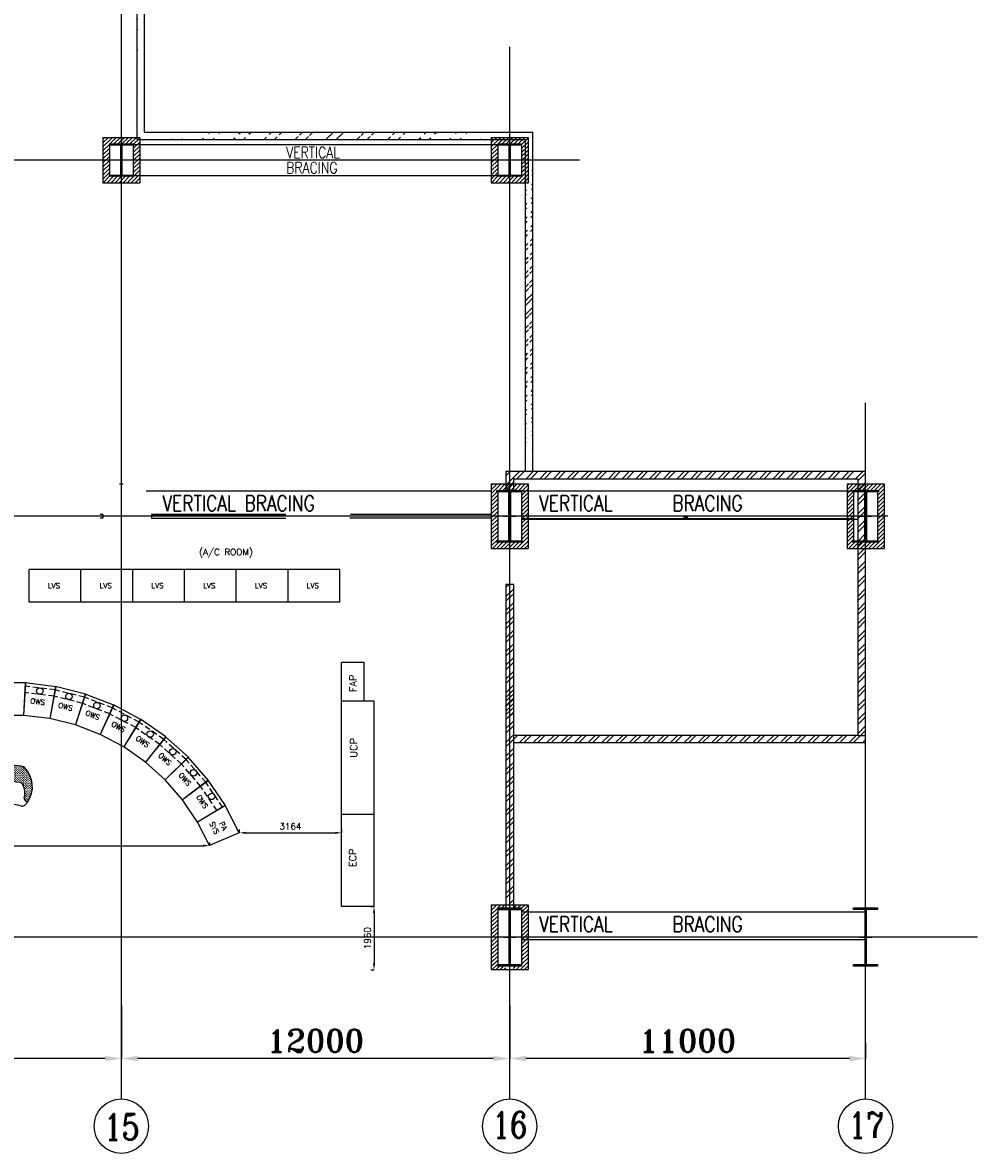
# Model space of a CAD drawing. Extents: x 361682 to 759535, y 756798 to 1113679.
# Tile 26 of 80: x 575938 to 605443, y 763024 to 797953. Entities that reach past the tile are written whole.
import ezdxf

# ---------------------------------------------------------------- set-up
doc = ezdxf.new("R2010")
doc.units = 0
doc.header["$LTSCALE"] = 700
doc.header["$MEASUREMENT"] = 0
doc.header["$PDMODE"] = 2
doc.header["$PDSIZE"] = -1
doc.linetypes.add('CENTER', pattern=[2, 1.25, -0.25, 0.25, -0.25])
doc.linetypes.add('HIDDEN', pattern=[0.375, 0.25, -0.125])
doc.layers.get('0').update_dxf_attribs({"linetype": 'CONTINUOUS'})
doc.layers.get('DEFPOINTS').update_dxf_attribs({"linetype": 'CONTINUOUS'})
for name, color, linetype in [('BRACING', 7, 'CONTINUOUS'), ('CEN', 2, 'CENTER'), ('COL', 1, 'CONTINUOUS'), ('DIM', 4, 'CONTINUOUS'), ('GRID', 9, 'CONTINUOUS'), ('LAYOUT', 4, 'CONTINUOUS'), ('OWS', 7, 'CONTINUOUS'), ('PNL', 6, 'CONTINUOUS'), ('ROOM', 7, 'CONTINUOUS'), ('TEXT', 4, 'CONTINUOUS'), ('WALL', 7, 'CONTINUOUS')]:
    doc.layers.add(name, color=color, linetype=linetype)
doc.styles.add('ROMANC', font='romanc')
doc.styles.add('ROMANS', font='romans.shx')
doc.styles.add('ROMANT', font='ROMANT')
doc.dimstyles.new('K2', dxfattribs={"dimtxt": 700, "dimasz": 500, "dimexe": 500, "dimexo": 200, "dimgap": 200, "dimtad": 1, "dimdec": 0, "dimzin": 0, "dimdsep": 46, "dimtxsty": 'ROMANT', "dimcen": 0.09, "dimclrd": 256, "dimclre": 9, "dimclrt": 256, "dimadec": 0, "dimazin": 0, "dimtfac": 1, "dimtdec": 0, "dimtofl": 0, "dimtmove": 1, "dimatfit": 3, "dimfxl": 0.18, "dimtolj": 1, "dimtzin": 0, "dimarcsym": 0})
doc.dimstyles.new('STANDARD$0', dxfattribs={"dimtxt": 200, "dimasz": 200, "dimexe": 0, "dimexo": 100, "dimgap": 100, "dimtad": 1, "dimdec": 0, "dimzin": 0, "dimdsep": 46, "dimtxsty": 'ROMANS', "dimcen": 0.09, "dimclrd": 256, "dimclre": 256, "dimclrt": 256, "dimadec": 0, "dimazin": 0, "dimtfac": 1, "dimtdec": 0, "dimtmove": 0, "dimatfit": 3, "dimfxl": 1, "dimtolj": 1, "dimtzin": 0, "dimlwd": -1, "dimlwe": -1, "dimarcsym": 0})
pattern_1 = [(45, (995316.98, -32808.58), (-212.13203, 212.13203), []), (45, (995458.4, -32808.58), (-212.13203, 212.13203), [])]
pattern_2 = [(45, (809646.98, -23006.58), (-212.13203, 212.13203), []), (45, (809788.4, -23006.58), (-212.13203, 212.13203), [])]
pattern_3 = [(45, (397813.8, 645979.6), (-477.297, 477.297), []), (45, (398132, 645979.6), (-477.297, 477.297), [])]

# ---------------------------------------------------------------- blocks, each defined once
blk = doc.blocks.new('*D308')
at = {"layer": 'DEFPOINTS', "color": 0, "transparency": 16777216}
for p in [(578990, 767579), (590990, 766436), (578990, 765954)]:
    blk.add_point(p, dxfattribs=at)
at = {"layer": 'DIM', "color": 9, "lineweight": -2, "transparency": 16777216}
for p, q in [((578990, 767579), (578990, 765954)), ((590990, 766436), (590990, 765954))]:
    blk.add_line(p, q, dxfattribs=at)
at = {"layer": 'DIM', "lineweight": -2, "transparency": 16777216}
blk.add_line((590490, 765954), (579490, 765954), dxfattribs=at)
at = {"layer": 'DIM', "transparency": 16777216}
for points in [[(579490, 766037), (579490, 765871), (578990, 765954)], [(590490, 766037), (590490, 765871), (590990, 765954)]]:
    blk.add_solid(points, dxfattribs=at)
at = {"layer": 'DIM', "transparency": 16777216, "insert": (584990, 766504), "char_height": 700, "attachment_point": 5, "style": 'ROMANT'}
blk.add_mtext('\\A1;12000', dxfattribs=at)
blk = doc.blocks.new('*D310')
at = {"layer": 'DEFPOINTS', "color": 0, "transparency": 16777216}
for p in [(568490, 767579), (578990, 766436), (568490, 765954)]:
    blk.add_point(p, dxfattribs=at)
at = {"layer": 'DIM', "color": 9, "lineweight": -2, "transparency": 16777216}
for p, q in [((568490, 767579), (568490, 765954)), ((578990, 766436), (578990, 765954))]:
    blk.add_line(p, q, dxfattribs=at)
at = {"layer": 'DIM', "lineweight": -2, "transparency": 16777216}
blk.add_line((578490, 765954), (568990, 765954), dxfattribs=at)
at = {"layer": 'DIM', "transparency": 16777216}
for points in [[(568990, 766037), (568990, 765871), (568490, 765954)], [(578490, 766037), (578490, 765871), (578990, 765954)]]:
    blk.add_solid(points, dxfattribs=at)
at = {"layer": 'DIM', "transparency": 16777216, "insert": (573740, 766504), "char_height": 700, "attachment_point": 5, "style": 'ROMANT'}
blk.add_mtext('\\A1;10500', dxfattribs=at)
blk = doc.blocks.new('*D312')
at = {"layer": 'DEFPOINTS', "color": 0, "transparency": 16777216}
for p in [(590990, 767579), (601990, 766436), (590990, 765954)]:
    blk.add_point(p, dxfattribs=at)
at = {"layer": 'DIM', "color": 9, "lineweight": -2, "transparency": 16777216}
for p, q in [((590990, 767579), (590990, 765954)), ((601990, 766436), (601990, 765954))]:
    blk.add_line(p, q, dxfattribs=at)
at = {"layer": 'DIM', "lineweight": -2, "transparency": 16777216}
blk.add_line((601490, 765954), (591490, 765954), dxfattribs=at)
at = {"layer": 'DIM', "transparency": 16777216}
for points in [[(591490, 766037), (591490, 765871), (590990, 765954)], [(601490, 766037), (601490, 765871), (601990, 765954)]]:
    blk.add_solid(points, dxfattribs=at)
at = {"layer": 'DIM', "transparency": 16777216, "insert": (596490, 766504), "char_height": 700, "attachment_point": 5, "style": 'ROMANT'}
blk.add_mtext('\\A1;11000', dxfattribs=at)
blk = doc.blocks.new('C-ROW COLUMN')
at = {"layer": 'COL'}
h = blk.add_hatch(dxfattribs=at)
h.set_pattern_fill('ANSI31', color=256, scale=200, style=0)
h.set_pattern_definition([(45, (-1315.907, -6.545), (-17.6776695, 17.6776695), [])])
h.paths.add_polyline_path([(77855, 120865), (77055, 120865), (77055, 120820), (77855, 120820)])
h.paths.add_polyline_path([(77478, 120820), (77433, 120820), (77433, 119310), (77478, 119310)])
h.paths.add_polyline_path([(77855, 119310), (77055, 119310), (77055, 119265), (77855, 119265)])
at = {"layer": 'CEN'}
for p, q in [((77455, 119265), (77455, 120865)), ((77264, 120065), (77647, 120065))]:
    blk.add_line(p, q, dxfattribs=at)
at = {"layer": 'COL'}
for points in [[(77055, 120865), (77855, 120865), (77855, 120820), (77055, 120820)], [(77433, 120820), (77478, 120820), (77478, 119310), (77433, 119310)], [(77055, 119310), (77855, 119310), (77855, 119265), (77055, 119265)]]:
    blk.add_lwpolyline(points, close=True, dxfattribs=at)
blk = doc.blocks.new('D-ROW COLUMN')
at = {"layer": 'COL'}
h = blk.add_hatch(dxfattribs=at)
h.set_pattern_fill('ANSI31', color=256, scale=200, angle=180, style=0)
h.set_pattern_definition([(225, (-560004.63, -115195.517), (17.6776695, -17.6776695), [])])
h.paths.add_polyline_path([(370, 500), (0, 500), (0, 460), (14, 460), (370, 460)])
h.paths.add_polyline_path([(0, 500), (-370, 500), (-370, 460), (0, 460)])
h.paths.add_polyline_path([(14, 460), (0, 460), (0, 0), (14, 0)])
h.paths.add_polyline_path([(0, 460), (-14, 460), (-14, 0), (0, 0)])
h.paths.add_polyline_path([(14, 0), (0, 0), (0, -460), (14, -460)])
h.paths.add_polyline_path([(0, 0), (-14, 0), (-14, -460), (0, -460)])
h.paths.add_polyline_path([(370, -460), (0, -460), (0, -500), (370, -500)])
h.paths.add_polyline_path([(0, -460), (-14, -460), (-370, -460), (-370, -500), (0, -500)])
at = {"layer": 'CEN'}
for p, q in [((0, 500), (0, -500)), ((192, 0), (-192, 0))]:
    blk.add_line(p, q, dxfattribs=at)
at = {"layer": 'COL'}
for points in [[(-370, 500), (370, 500), (370, 460), (-370, 460)], [(-14, 460), (14, 460), (14, -460), (-14, -460)], [(-370, -460), (370, -460), (370, -500), (-370, -500)]]:
    blk.add_lwpolyline(points, close=True, dxfattribs=at)
blk = doc.blocks.new('yh6y35')
for centre, radius, start, end in [((-21494, 20162), 120, 100.2641, 154.7075), ((-20644, 15474), 4885, 79.7011, 100.2641), ((-19793, 20162), 120, 25.2273, 79.7011), ((-21039, 19948), 623, 154.7075, 193.6798), ((-20247, 19948), 623, 346.3202, 25.2273), ((-21789, 19828), 154, 288.3623, 337.7393), ((-20968, 20191), 926, 213.4053, 219.8999), ((-21586, 19674), 120, 219.8999, 282.6319), ((-21693, 19789), 50, 337.7393, 13.6798), ((-20644, 15474), 4185, 77.3324, 102.6319), ((-19700, 19674), 120, 257.3324, 316.9938), ((-19594, 19789), 50, 166.3202, 202.2607), ((-19497, 19828), 154, 202.2607, 253.4318), ((-20215, 20153), 823, 316.9938, 324.9041)]:
    blk.add_arc(centre, radius, start, end)
blk = doc.blocks.new('ht6h54')
for centre, radius, start, end in [((-24585, 12781), 5385, 79.9374, 100.8333), ((-24908, 17499), 926, 145.7786, 213.4053), ((-25575, 17952), 120, 100.8333, 145.7786), ((-23665, 17965), 120, 45.8169, 79.9374), ((-24155, 17460), 823, 324.9041, 45.8169), ((-24980, 17255), 623, 154.7075, 193.6798), ((-25434, 17469), 120, 100.2641, 154.7075), ((-24585, 12781), 4885, 79.7011, 100.2641), ((-23733, 17469), 120, 25.2273, 79.7011), ((-24188, 17255), 623, 346.3202, 25.2273), ((-25730, 17135), 154, 288.3623, 337.7393), ((-25633, 17096), 50, 337.7393, 13.6798), ((-23534, 17096), 50, 166.3202, 202.2607), ((-23438, 17135), 154, 202.2607, 253.4318)]:
    blk.add_arc(centre, radius, start, end)
blk = doc.blocks.new('*D681')
at = {"layer": 'DEFPOINTS', "color": 0, "transparency": 16777216}
for p in [(586797, 770650), (586797, 768690), (586797, 768690)]:
    blk.add_point(p, dxfattribs=at)
at = {"layer": 'OWS', "transparency": 16777216}
for p, q in [((586697, 770650), (586797, 770650)), ((586797, 770450), (586797, 768890)), ((586697, 768690), (586797, 768690))]:
    blk.add_line(p, q, dxfattribs=at)
for points in [[(586764, 770450), (586831, 770450), (586797, 770650)], [(586764, 768890), (586831, 768890), (586797, 768690)]]:
    blk.add_solid(points, dxfattribs=at)
at = {"layer": 'OWS', "transparency": 16777216, "insert": (586597, 769670), "char_height": 200, "attachment_point": 5, "rotation": 90, "style": 'ROMANS'}
blk.add_mtext('\\A1;1960', dxfattribs=at)
blk = doc.blocks.new('*D697')
at = {"layer": 'DEFPOINTS', "color": 0, "transparency": 16777216}
for p in [(565766, 772529), (581713, 772529), (581713, 772529)]:
    blk.add_point(p, dxfattribs=at)
at = {"layer": 'OWS', "transparency": 16777216}
for p, q in [((581713, 772629), (581713, 772529)), ((565766, 772429), (565766, 772529)), ((565966, 772529), (581513, 772529))]:
    blk.add_line(p, q, dxfattribs=at)
for points in [[(565966, 772563), (565966, 772496), (565766, 772529)], [(581513, 772563), (581513, 772496), (581713, 772529)]]:
    blk.add_solid(points, dxfattribs=at)
at = {"layer": 'OWS', "transparency": 16777216, "insert": (573740, 772729), "char_height": 200, "attachment_point": 5, "style": 'ROMANS'}
blk.add_mtext('\\A1;15947', dxfattribs=at)
blk = doc.blocks.new('*D698')
at = {"layer": 'DEFPOINTS', "color": 0, "transparency": 16777216}
for p in [(582634, 772926), (585797, 772926), (585797, 772926)]:
    blk.add_point(p, dxfattribs=at)
at = {"layer": 'OWS', "transparency": 16777216}
for p, q in [((582634, 773026), (582634, 772926)), ((585797, 773026), (585797, 772926)), ((582834, 772926), (585597, 772926))]:
    blk.add_line(p, q, dxfattribs=at)
for points in [[(582834, 772959), (582834, 772892), (582634, 772926)], [(585597, 772959), (585597, 772892), (585797, 772926)]]:
    blk.add_solid(points, dxfattribs=at)
at = {"layer": 'OWS', "transparency": 16777216, "insert": (584215, 773126), "char_height": 200, "attachment_point": 5, "style": 'ROMANS'}
blk.add_mtext('\\A1;3164', dxfattribs=at)

msp = doc.modelspace()

# ---------------------------------------------------------------- hatches: boundary and pattern name
h = msp.add_hatch()
h.set_pattern_fill('ANSI32', color=256, scale=1800, style=0)
h.set_pattern_definition(pattern_3)
edge = h.paths.add_edge_path()
edge.add_line((579474.5, 794339.9), (579474.5, 826339.9))
edge.add_line((579704.5, 794569.9), (579704.5, 826569.9))
h = msp.add_hatch()
h.set_pattern_fill('ANSI31', color=6, scale=700, style=0)
h.set_pattern_definition([(45, (1017596.98, -32608.9), (-61.871843, 61.871843), [])])
h.paths.add_polyline_path([(579559.5, 793589.9), (579359.5, 793589.9), (579359.5, 793204.9), (579047, 793204.9), (579047, 793004.9), (579559.5, 793004.9)])
h.paths.add_polyline_path([(578932, 793204.9), (578619.5, 793204.9), (578619.5, 793244.9), (578619.5, 793589.9), (578419.5, 793589.9), (578419.5, 793004.9), (578932, 793004.9)])
h.paths.add_polyline_path([(578619.5, 793704.9), (578419.5, 793704.9), (578419.5, 793589.9), (578619.5, 793589.9)])
h.paths.add_polyline_path([(578619.5, 793819.9), (578419.5, 793819.9), (578419.5, 793704.9), (578619.5, 793704.9)])
h.paths.add_polyline_path([(579559.5, 793819.9), (579359.5, 793819.9), (579359.5, 793704.9), (579559.5, 793704.9)])
h.paths.add_polyline_path([(579559.5, 793704.9), (579359.5, 793704.9), (579359.5, 793589.9), (579559.5, 793589.9)])
h.paths.add_polyline_path([(579559.5, 794212.4), (579559.5, 794404.9), (579047, 794404.9), (579047, 794204.9), (579359.5, 794204.9), (579359.5, 793819.9), (579559.5, 793819.9)])
h.paths.add_polyline_path([(578619.5, 794204.9), (578932, 794204.9), (578932, 794404.9), (578419.5, 794404.9), (578419.5, 793819.9), (578619.5, 793819.9)])
h.paths.add_polyline_path([(578989.5, 794404.9), (578932, 794404.9), (578932, 794204.9), (578989.5, 794204.9)])
h.paths.add_polyline_path([(579047, 794404.9), (578989.5, 794404.9), (578989.5, 794204.9), (579047, 794204.9)])
h.paths.add_polyline_path([(579047, 793204.9), (578989.5, 793204.9), (578989.5, 793004.9), (579047, 793004.9)])
h.paths.add_polyline_path([(578989.5, 793204.9), (578932, 793204.9), (578932, 793004.9), (578989.5, 793004.9)])
h = msp.add_hatch()
h.set_pattern_fill('ANSI32', color=256, scale=1800, style=0)
h.set_pattern_definition(pattern_3)
edge = h.paths.add_edge_path()
edge.add_line((579704.5, 794569.9), (591704.5, 794569.9))
edge.add_line((579474.5, 794339.9), (591474.5, 794339.9))
h = msp.add_hatch()
h.set_pattern_fill('ANSI31', color=6, scale=700, style=0)
h.set_pattern_definition([(45, (1029596.98, -32608.9), (-61.871843, 61.871843), [])])
h.paths.add_polyline_path([(591559.5, 793589.9), (591359.5, 793589.9), (591359.5, 793204.9), (591047, 793204.9), (591047, 793004.9), (591559.5, 793004.9)])
h.paths.add_polyline_path([(590932, 793204.9), (590619.5, 793204.9), (590619.5, 793244.9), (590619.5, 793589.9), (590419.5, 793589.9), (590419.5, 793004.9), (590932, 793004.9)])
h.paths.add_polyline_path([(590619.5, 793704.9), (590419.5, 793704.9), (590419.5, 793589.9), (590619.5, 793589.9)])
h.paths.add_polyline_path([(590619.5, 793819.9), (590419.5, 793819.9), (590419.5, 793704.9), (590619.5, 793704.9)])
h.paths.add_polyline_path([(591559.5, 793819.9), (591359.5, 793819.9), (591359.5, 793704.9), (591559.5, 793704.9)])
h.paths.add_polyline_path([(591559.5, 793704.9), (591359.5, 793704.9), (591359.5, 793589.9), (591559.5, 793589.9)])
h.paths.add_polyline_path([(591559.5, 794212.4), (591559.5, 794404.9), (591047, 794404.9), (591047, 794204.9), (591359.5, 794204.9), (591359.5, 793819.9), (591559.5, 793819.9)])
h.paths.add_polyline_path([(590619.5, 794204.9), (590932, 794204.9), (590932, 794404.9), (590419.5, 794404.9), (590419.5, 793819.9), (590619.5, 793819.9)])
h.paths.add_polyline_path([(590989.5, 794404.9), (590932, 794404.9), (590932, 794204.9), (590989.5, 794204.9)])
h.paths.add_polyline_path([(591047, 794404.9), (590989.5, 794404.9), (590989.5, 794204.9), (591047, 794204.9)])
h.paths.add_polyline_path([(591047, 793204.9), (590989.5, 793204.9), (590989.5, 793004.9), (591047, 793004.9)])
h.paths.add_polyline_path([(590989.5, 793204.9), (590932, 793204.9), (590932, 793004.9), (590989.5, 793004.9)])
h = msp.add_hatch()
h.set_pattern_fill('ANSI32', scale=800, style=0)
h.set_pattern_definition(pattern_2)
edge = h.paths.add_edge_path()
edge.add_line((591474.5, 784094.9), (591474.5, 794339.9))
edge.add_line((591704.5, 784094.9), (591704.5, 794569.9))
h = msp.add_hatch()
h.set_pattern_fill('ANSI32', scale=800, style=0)
h.set_pattern_definition(pattern_2)
h.paths.add_polyline_path([(601989.5, 784094.9), (590989.5, 784094.9), (590989.5, 783504.9), (591104.5, 783504.9), (591104.5, 783864.9), (601759.5, 783864.9), (601759.5, 783504.9), (601989.5, 783504.9)])
h.paths.add_polyline_path([(590989.5, 784094.9), (590874.5, 784094.9), (590874.5, 783504.9), (590989.5, 783504.9)])
h = msp.add_hatch()
h.set_pattern_fill('ANSI31', color=6, scale=700, style=0)
h.set_pattern_definition([(45, (1029596.98, -31195.09), (-61.871843, 61.871843), [])])
h.paths.add_polyline_path([(590989.5, 781904.9), (590619.5, 781904.9), (590589.5, 781904.9), (590589.5, 781949.9), (590619.5, 781949.9), (590619.5, 782647.4), (590419.5, 782647.4), (590419.5, 781704.9), (590989.5, 781704.9)])
h.paths.add_polyline_path([(590619.5, 783459.9), (590589.5, 783459.9), (590589.5, 783504.9), (591389.5, 783504.9), (591389.5, 783459.9), (591359.5, 783459.9), (591359.5, 782762.4), (591559.5, 782762.4), (591559.5, 783704.9), (590419.5, 783704.9), (590419.5, 782762.4), (590619.5, 782762.4)])
h.paths.add_polyline_path([(591559.5, 782647.4), (591359.5, 782647.4), (591359.5, 781949.9), (591389.5, 781949.9), (591389.5, 781904.9), (590989.5, 781904.9), (590989.5, 781704.9), (591559.5, 781704.9)])
h.paths.add_polyline_path([(590619.5, 782704.9), (590419.5, 782704.9), (590419.5, 782647.4), (590619.5, 782647.4)])
h.paths.add_polyline_path([(590619.5, 782762.4), (590419.5, 782762.4), (590419.5, 782704.9), (590619.5, 782704.9)])
h.paths.add_polyline_path([(591559.5, 782704.9), (591359.5, 782704.9), (591359.5, 782647.4), (591559.5, 782647.4)])
h.paths.add_polyline_path([(591559.5, 782762.4), (591359.5, 782762.4), (591359.5, 782704.9), (591559.5, 782704.9)])
h = msp.add_hatch()
h.set_pattern_fill('ANSI32', color=1, scale=800, style=0)
h.set_pattern_definition(pattern_1)
h.paths.add_polyline_path([(601967, 783459.9), (601759.5, 783459.9), (601759.5, 782704.9), (601967, 782704.9)])
h.paths.add_polyline_path([(601967, 782704.9), (601798, 782704.9), (601759.5, 782704.9), (601759.5, 781949.9), (601967, 781949.9)], flags=17)
h.paths.add_polyline_path([(601989.5, 782704.9), (601967, 782704.9), (601967, 781949.9), (601759.5, 781949.9), (601759.5, 775934.9), (601989.5, 775934.9)])
h.paths.add_polyline_path([(601989.5, 775934.9), (601759.5, 775934.9), (591104.5, 775934.9), (591104.5, 775704.9), (601989.5, 775704.9)])
h = msp.add_hatch()
h.set_pattern_fill('ANSI31', color=6, scale=700, style=0)
h.set_pattern_definition([(45, (1040596.98, -31195.09), (-61.871843, 61.871843), [])])
h.paths.add_polyline_path([(601989.5, 781904.9), (601619.5, 781904.9), (601589.5, 781904.9), (601589.5, 781949.9), (601619.5, 781949.9), (601619.5, 782647.4), (601419.5, 782647.4), (601419.5, 781704.9), (601989.5, 781704.9)])
h.paths.add_polyline_path([(601619.5, 783459.9), (601589.5, 783459.9), (601589.5, 783504.9), (602389.5, 783504.9), (602389.5, 783459.9), (602359.5, 783459.9), (602359.5, 782762.4), (602559.5, 782762.4), (602559.5, 783704.9), (601419.5, 783704.9), (601419.5, 782762.4), (601619.5, 782762.4)])
h.paths.add_polyline_path([(602559.5, 782647.4), (602359.5, 782647.4), (602359.5, 781949.9), (602389.5, 781949.9), (602389.5, 781904.9), (601989.5, 781904.9), (601989.5, 781704.9), (602559.5, 781704.9)])
h.paths.add_polyline_path([(601619.5, 782704.9), (601419.5, 782704.9), (601419.5, 782647.4), (601619.5, 782647.4)])
h.paths.add_polyline_path([(601619.5, 782762.4), (601419.5, 782762.4), (601419.5, 782704.9), (601619.5, 782704.9)])
h.paths.add_polyline_path([(602559.5, 782704.9), (602359.5, 782704.9), (602359.5, 782647.4), (602559.5, 782647.4)])
h.paths.add_polyline_path([(602559.5, 782762.4), (602359.5, 782762.4), (602359.5, 782704.9), (602559.5, 782704.9)])
h = msp.add_hatch()
h.set_pattern_fill('ANSI32', color=1, scale=800, style=0)
h.set_pattern_definition([(45, (809646.98, -23906.58), (-212.13203, 212.13203), []), (45, (809788.4, -23906.58), (-212.13203, 212.13203), [])])
h.paths.add_polyline_path([(591104.5, 780599.9), (590989.5, 780599.9), (590989.5, 776484.9), (591104.5, 776484.9)])
h.paths.add_polyline_path([(590989.5, 780599.9), (590874.5, 780599.9), (590874.5, 776484.9), (590989.5, 776484.9)])
h = msp.add_hatch()
h.set_pattern_fill('ANSI32', color=1, scale=800, style=0)
h.set_pattern_definition(pattern_1)
h.paths.add_polyline_path([(591104.5, 777269.9), (590989.5, 777269.9), (590989.5, 770704.9), (591104.5, 770704.9)])
h.paths.add_polyline_path([(590989.5, 777269.9), (590874.5, 777269.9), (590874.5, 776384.9), (590874.5, 770704.9), (590989.5, 770704.9)])
h = msp.add_hatch()
h.set_pattern_fill('ANSI31', color=6, scale=700, style=0)
h.set_pattern_definition([(45, (995316.98, -32808.58), (-61.871843, 61.871843), [])])
h.paths.add_polyline_path([(590619.5, 770554.9), (590619.5, 770604.9), (590874.5, 770604.9), (590874.5, 770704.9), (590419.5, 770704.9), (590419.5, 769704.9), (590619.5, 769704.9)])
h.paths.add_polyline_path([(591559.5, 770704.9), (591104.5, 770704.9), (591104.5, 770604.9), (591359.5, 770604.9), (591359.5, 770554.9), (591359.5, 769704.9), (591559.5, 769704.9)])
h.paths.add_polyline_path([(591559.5, 769704.9), (591359.5, 769704.9), (591359.5, 768854.9), (591359.5, 768804.9), (591104.5, 768804.9), (591104.5, 768704.9), (591559.5, 768704.9)])
h.paths.add_polyline_path([(590874.5, 768804.9), (590619.5, 768804.9), (590619.5, 768854.9), (590619.5, 769704.9), (590419.5, 769704.9), (590419.5, 769647.4), (590419.5, 768704.9), (590874.5, 768704.9)])
at = {"layer": 'COL'}
h = msp.add_hatch(dxfattribs=at)
h.set_pattern_fill('ANSI31', color=256, scale=200, style=0)
h.set_pattern_definition([(45, (575047.357, 746819.04), (-17.67767, 17.67767), [])])
h.paths.add_polyline_path([(590619.5, 768854.9), (591359.5, 768854.9), (591359.5, 768804.9), (590619.5, 768804.9)])
h.paths.add_polyline_path([(590973.5, 770554.9), (591005.5, 770554.9), (591005.5, 768854.9), (590973.5, 768854.9)])
h.paths.add_polyline_path([(590619.5, 770604.9), (591359.5, 770604.9), (591359.5, 770554.9), (590619.5, 770554.9)])
h = msp.add_hatch(dxfattribs=at)
h.set_pattern_fill('ANSI31', color=256, scale=200, style=0)
h.set_pattern_definition([(45, (586047.357, 746819.04), (-17.67767, 17.67767), [])])
h.paths.add_polyline_path([(601619.5, 768854.9), (602359.5, 768854.9), (602359.5, 768804.9), (601619.5, 768804.9)])
h.paths.add_polyline_path([(601973.5, 770554.9), (602005.5, 770554.9), (602005.5, 768854.9), (601973.5, 768854.9)])
h.paths.add_polyline_path([(601619.5, 770604.9), (602359.5, 770604.9), (602359.5, 770554.9), (601619.5, 770554.9)])
at = {"layer": 'OWS'}
h = msp.add_hatch(dxfattribs=at)
h.set_pattern_fill('GRASS', color=40, scale=50, style=0)
h.set_pattern_definition([(90, (595198.937, 756889.366), (-35.35534, 35.35534), [9.375, -61.33568]), (45, (595198.937, 756889.366), (-35.35534, 35.35534), [9.375, -40.625]), (135, (595198.937, 756889.366), (-35.35534, -35.35534), [9.375, -40.625])])
h.paths.add_polyline_path([(574799.2, 774762.2), (574986.1, 774865.7, -0.702455), (575040.2, 774839.4), (575144.7, 774788.6), (575244.9, 774721.3), (575247.1, 774597.1), (575121.4, 774600.8), (575073.7, 774554.3, -0.0405572), (575861, 774476.3, -0.2422662), (575948.1, 774409.4, -0.1714143), (575989.8, 773996.8, 0.1581183), (575992.1, 773966.1, 0.227062), (576091, 773876.6, 0.3684872), (575991.2, 774940.1, 0.1499885), (575928.5, 774972.2, 0.0914289), (573975.5, 774959.1, 0.1986642), (573898.9, 774908.7, 0.3039505), (573891.5, 773878, 0.2188448), (573985.8, 773966.1, 0.1581183), (573988.1, 773996.8, -0.1717073), (574030.1, 774410, -0.242126), (574117.2, 774476.8, -0.0492277), (575073.7, 774554.3), (574901.3, 774567.2), (574850.8, 774616.8), (574716.3, 774596.4), (574709.6, 774621)])
at = {"layer": 'ROOM'}
h = msp.add_hatch(dxfattribs=at)
h.set_pattern_fill('DOTS', color=2, scale=500)
h.set_pattern_definition([(0, (995316.982, -32808.58), (15.625, 31.25), [0, -31.25])])
h.paths.add_polyline_path([(596489.5, 782704.9), (596374.5, 782704.9), (596374.5, 782627.4), (596489.5, 782627.4)])

# ---------------------------------------------------------------- linework, layer by layer
at = {"color": 6}
for p, q in [((578419.5, 794404.9), (578419.5, 793004.9)), ((578419.5, 794404.9), (579559.5, 794404.9)), ((579559.5, 794404.9), (579559.5, 793004.9)), ((579559.5, 794404.9), (579559.5, 793004.9)), ((590419.5, 794404.9), (590419.5, 793004.9)), ((590419.5, 794404.9), (591559.5, 794404.9)), ((591559.5, 794404.9), (591559.5, 793004.9)), ((578619.5, 794204.9), (578619.5, 793204.9)), ((579359.5, 794204.9), (579359.5, 793204.9)), ((590619.5, 794204.9), (590619.5, 793204.9)), ((591359.5, 794204.9), (591359.5, 793204.9)), ((578419.5, 793004.9), (579559.5, 793004.9)), ((590419.5, 793004.9), (591559.5, 793004.9)), ((590419.5, 783704.9), (591559.5, 783704.9)), ((590419.5, 783704.9), (590419.5, 781704.9)), ((590619.5, 783504.9), (590619.5, 781904.9)), ((591359.5, 783504.9), (591359.5, 781904.9)), ((591559.5, 783704.9), (591559.5, 781704.9)), ((591559.5, 783704.9), (591559.5, 781704.9)), ((601419.5, 783704.9), (602559.5, 783704.9)), ((601419.5, 783704.9), (601419.5, 781704.9)), ((601619.5, 783504.9), (601619.5, 781904.9)), ((602359.5, 783504.9), (602359.5, 781904.9)), ((602559.5, 783704.9), (602559.5, 781704.9)), ((602559.5, 783704.9), (602559.5, 781704.9)), ((590419.5, 770704.9), (591559.5, 770704.9)), ((590419.5, 770704.9), (590419.5, 768704.9)), ((590619.5, 770554.9), (590619.5, 768854.9)), ((591359.5, 770554.9), (591359.5, 768854.9)), ((591559.5, 770704.9), (591559.5, 768704.9))]:
    msp.add_line(p, q, dxfattribs=at)
for p, q in [((578419.5, 782762.4), (578331, 782762.4)), ((578419.5, 782762.4), (578419.5, 782647.4)), ((578419.5, 782762.4), (578419.5, 782647.4)), ((584069.5, 782762.4), (579919.5, 782762.4)), ((590419.5, 782762.4), (586069.5, 782762.4)), ((590419.5, 782762.4), (586069.5, 782762.4)), ((578419.5, 782647.4), (578331, 782647.4)), ((590989.5, 768804.9), (590989.5, 770604.9)), ((601989.5, 768804.9), (601989.5, 770604.9)), ((590989.5, 770047.4), (590989.5, 769068.3))]:
    msp.add_line(p, q)
for centre in [(578989.5, 763864.2), (578989.5, 763864.2), (590989.5, 763864.2), (590989.5, 763864.2), (601989.5, 763864.2), (601989.5, 763864.2)]:
    msp.add_circle(centre, 840.3)
at = {"layer": 'BRACING', "const_width": 40}
for points in [[(579359.5, 794184.9), (590619.5, 794184.9)], [(579359.5, 793224.9), (590619.5, 793224.9)], [(579749.5, 783482.4), (590419.5, 783482.4)], [(591389.5, 783482.4), (601589.5, 783482.4)], [(591359.5, 782627.4), (601619.5, 782627.4)], [(591389.5, 770482.4), (601989.5, 770482.4)], [(591359.5, 769627.4), (601989.5, 769627.4)]]:
    msp.add_lwpolyline(points, dxfattribs=at)
at = {"layer": 'CEN'}
for p, q in [((590989.5, 768804.9), (590989.5, 770604.9)), ((601989.5, 768804.9), (601989.5, 770604.9)), ((590798, 769704.9), (591181.1, 769704.9)), ((601798, 769704.9), (602181.1, 769704.9))]:
    msp.add_line(p, q, dxfattribs=at)
at = {"layer": 'COL'}
for points in [[(590619.5, 770604.9), (591359.5, 770604.9), (591359.5, 770554.9), (590619.5, 770554.9)], [(590973.5, 770554.9), (591005.5, 770554.9), (591005.5, 768854.9), (590973.5, 768854.9)], [(601619.5, 770604.9), (602359.5, 770604.9), (602359.5, 770554.9), (601619.5, 770554.9)], [(601973.5, 770554.9), (602005.5, 770554.9), (602005.5, 768854.9), (601973.5, 768854.9)], [(590619.5, 768854.9), (591359.5, 768854.9), (591359.5, 768804.9), (590619.5, 768804.9)], [(601619.5, 768854.9), (602359.5, 768854.9), (602359.5, 768804.9), (601619.5, 768804.9)]]:
    msp.add_lwpolyline(points, close=True, dxfattribs=at)
at = {"layer": 'GRID'}
for p, q in [((578989.5, 764704.5), (578989.5, 828202.6)), ((590989.5, 764704.5), (590989.5, 797204.9)), ((593149.8, 793704.9), (539189.5, 793704.9)), ((601989.5, 764704.5), (601989.5, 786204.9)), ((605443, 769704.9), (498425.6, 769704.9))]:
    msp.add_line(p, q, dxfattribs=at)
at = {"layer": 'GRID', "color": 7}
for p, q in [((579919.5, 782762.4), (584069.5, 782762.4)), ((584069.5, 782762.4), (579919.5, 782762.4)), ((579919.5, 782762.4), (579919.5, 782647.4)), ((579919.5, 782762.4), (579919.5, 782647.4)), ((590419.5, 782762.4), (586069.5, 782762.4)), ((590419.5, 782762.4), (586069.5, 782762.4)), ((579919.5, 782647.4), (584069.5, 782647.4)), ((590419.5, 782647.4), (586050.1, 782647.4)), ((590419.5, 782647.4), (586050.1, 782647.4))]:
    msp.add_line(p, q, dxfattribs=at)
at = {"layer": 'GRID', "color": 8}
msp.add_line((602677, 782704.9), (539189.5, 782704.9), dxfattribs=at)
at = {"layer": 'LAYOUT', "color": 7}
for p, q in [((578932, 783704.9), (579047, 783704.9)), ((578932, 783704.9), (579047, 783704.9)), ((590419.5, 768704.9), (591559.5, 768704.9))]:
    msp.add_line(p, q, dxfattribs=at)
at = {"layer": 'LAYOUT', "color": 6}
for p, q in [((590419.5, 781704.9), (591559.5, 781704.9)), ((590419.5, 781704.9), (591559.5, 781704.9)), ((601419.5, 781704.9), (602559.5, 781704.9)), ((601419.5, 781704.9), (602559.5, 781704.9)), ((590419.5, 768704.9), (591559.5, 768704.9))]:
    msp.add_line(p, q, dxfattribs=at)
at = {"layer": 'OWS'}
for p, q in [((577739.5, 781054.9), (576139.5, 781054.9)), ((576139.5, 780054.9), (576139.5, 781054.9)), ((577739.5, 780054.9), (577739.5, 781054.9)), ((579339.5, 781054.9), (577739.5, 781054.9)), ((577739.5, 780054.9), (577739.5, 781054.9)), ((579339.5, 780054.9), (579339.5, 781054.9)), ((580939.5, 781054.9), (579339.5, 781054.9)), ((579339.5, 780054.9), (579339.5, 781054.9)), ((580939.5, 780054.9), (580939.5, 781054.9)), ((582539.5, 781054.9), (580939.5, 781054.9)), ((580939.5, 780054.9), (580939.5, 781054.9)), ((582539.5, 780054.9), (582539.5, 781054.9)), ((584139.5, 781054.9), (582539.5, 781054.9)), ((582539.5, 780054.9), (582539.5, 781054.9)), ((584139.5, 780054.9), (584139.5, 781054.9)), ((585739.5, 781054.9), (584139.5, 781054.9)), ((584139.5, 780054.9), (584139.5, 781054.9)), ((585739.5, 780054.9), (585739.5, 781054.9)), ((585739.5, 780054.9), (585739.5, 781054.9)), ((577739.5, 780054.9), (576139.5, 780054.9)), ((579339.5, 780054.9), (577739.5, 780054.9)), ((580939.5, 780054.9), (579339.5, 780054.9)), ((582539.5, 780054.9), (580939.5, 780054.9)), ((584139.5, 780054.9), (582539.5, 780054.9)), ((585739.5, 780054.9), (584139.5, 780054.9))]:
    msp.add_line(p, q, dxfattribs=at)
at = {"layer": 'OWS', "color": 3}
for p, q in [((586497.4, 778189.8), (585797.4, 778189.8)), ((585797.4, 776989.8), (585797.4, 778189.8)), ((586497.4, 776989.8), (586497.4, 778189.8)), ((585797.4, 770649.8), (585797.4, 776989.8)), ((586797.4, 776989.8), (585797.4, 776989.8)), ((586797.4, 774149.8), (586797.4, 776989.8)), ((586797.4, 774149.8), (586797.4, 776989.8)), ((586797.4, 772149.8), (586797.4, 774149.8)), ((586797.4, 772149.8), (586797.4, 774149.8)), ((586797.4, 772149.8), (586797.4, 774149.8)), ((586797.4, 770649.8), (586797.4, 774149.8)), ((586797.4, 772149.8), (586797.4, 774149.8)), ((586797.4, 773489.8), (585797.4, 773489.8)), ((586797.4, 770649.8), (585797.4, 770649.8))]:
    msp.add_line(p, q, dxfattribs=at)
at = {"layer": 'OWS', "color": 2}
for p, q in [((576029.1, 777554.9), (575079.1, 777554.9)), ((576021.5, 777555.4), (575964.1, 776554.9)), ((576029.1, 777554.9), (575964.1, 776554.9)), ((576964.4, 777439.6), (576021.5, 777555.4)), ((576964.4, 777439.6), (576778, 776455)), ((578751.3, 776876.2), (578339.2, 775962.7)), ((579590.1, 776430.2), (578751.3, 776876.2)), ((575964.1, 776554.9), (575144.1, 776554.9)), ((576778, 776455), (575964.1, 776554.9)), ((579590.1, 776430.2), (579063.2, 775577.8)), ((579063.2, 775577.8), (578339.2, 775962.7)), ((581056.3, 775263.9), (580344.3, 774558.7)), ((581679.6, 774546.9), (581056.3, 775263.9)), ((580882.2, 773939.9), (580344.3, 774558.7)), ((581679.6, 774546.9), (580882.2, 773939.9))]:
    msp.add_line(p, q, dxfattribs=at)
at = {"layer": 'OWS', "color": 2, "linetype": 'HIDDEN'}
for p, q in [((576908.5, 777144.2), (576004.3, 777255.2)), ((576945.7, 777341.1), (576015.7, 777455.3)), ((579432, 776174.5), (578627.6, 776602.2)), ((579537.4, 776344.9), (578710, 776784.8)), ((581599.9, 774486.2), (580985.1, 775193.3)), ((581440.4, 774364.8), (580842.7, 775052.3))]:
    msp.add_line(p, q, dxfattribs=at)
at = {"layer": 'OWS', "color": 4}
for p, q in [((576956.8, 777441), (576778, 776455)), ((577878.6, 777211.2), (576956.8, 777441)), ((577878.6, 777211.2), (577573.6, 776256.6)), ((577573.6, 776256.6), (576778, 776455)), ((579583.5, 776434.2), (579063.2, 775577.8)), ((580361.7, 775889.3), (579583.5, 776434.2)), ((580361.7, 775889.3), (579734.9, 775107.4)), ((579734.9, 775107.4), (579063.2, 775577.8)), ((581674.9, 774553), (580882.2, 773939.9)), ((582206.2, 773765.4), (581674.9, 774553)), ((581340.8, 773260.1), (580882.2, 773939.9)), ((582206.2, 773765.4), (581340.8, 773260.1))]:
    msp.add_line(p, q, dxfattribs=at)
at = {"layer": 'OWS', "color": 4, "linetype": 'HIDDEN'}
for p, q in [((577848.1, 777115.7), (576939, 777342.4)), ((577787.1, 776924.8), (576903.2, 777145.2)), ((580173.7, 775654.7), (579427.4, 776177.3)), ((580299, 775811.1), (579531.5, 776348.6)), ((582119.6, 773714.8), (581595.7, 774491.7)), ((581946.6, 773613.8), (581437.1, 774369))]:
    msp.add_line(p, q, dxfattribs=at)
at = {"layer": 'OWS', "color": 1}
for p, q in [((577871.3, 777213.5), (577573.6, 776256.6)), ((578758.2, 776873), (577871.3, 777213.5)), ((578758.2, 776873), (578339.2, 775962.7)), ((578339.2, 775962.7), (577573.6, 776256.6)), ((580355.7, 775894.1), (579734.9, 775107.4)), ((581061.7, 775258.4), (580355.7, 775894.1)), ((580344.3, 774558.7), (579734.9, 775107.4)), ((581061.7, 775258.4), (580344.3, 774558.7))]:
    msp.add_line(p, q, dxfattribs=at)
at = {"layer": 'OWS', "color": 1, "linetype": 'HIDDEN'}
for p, q in [((578632.5, 776599.9), (577782, 776926.4)), ((578716.3, 776782), (577841.6, 777117.8)), ((580990, 775188.4), (580293.6, 775815.4)), ((580846.5, 775048.5), (580169.5, 775658.1))]:
    msp.add_line(p, q, dxfattribs=at)
at = {"layer": 'OWS', "color": 6}
for p, q in [((582202.3, 773772), (581340.8, 773260.1)), ((582633.6, 772925.5), (582202.3, 773772)), ((581713.1, 772529.4), (581340.8, 773260.1)), ((582633.6, 772925.5), (581713.1, 772529.4))]:
    msp.add_line(p, q, dxfattribs=at)
at = {"layer": 'OWS', "color": 2}
for centre in [(576469.3, 777305), (579084.5, 776468.6), (581221.6, 774778.1)]:
    msp.add_circle(centre, 100, dxfattribs=at)
at = {"layer": 'OWS', "color": 4}
for centre in [(577370.8, 777137.9), (579880.1, 775976.6), (581779.7, 774050.7)]:
    msp.add_circle(centre, 100, dxfattribs=at)
at = {"layer": 'OWS', "color": 1}
for centre in [(578235.4, 776855.1), (580578.9, 775432.1)]:
    msp.add_circle(centre, 100, dxfattribs=at)
at = {"layer": 'ROOM', "color": 7}
for p, q in [((591104.5, 783504.9), (590874.5, 783504.9)), ((601989.5, 783504.9), (601759.5, 783504.9)), ((590419.5, 782762.4), (590419.5, 782647.4)), ((590419.5, 782762.4), (590419.5, 782647.4)), ((591104.5, 780599.9), (590874.5, 780599.9)), ((601759.5, 775934.9), (601989.5, 775934.9)), ((590419.5, 769762.4), (590419.5, 769647.4))]:
    msp.add_line(p, q, dxfattribs=at)
at = {"layer": 'ROOM', "color": 6}
for p, q in [((590619.5, 770554.9), (591359.5, 770554.9)), ((590619.5, 768854.9), (591359.5, 768854.9))]:
    msp.add_line(p, q, dxfattribs=at)
at = {"layer": 'WALL'}
for p, q in [((579704.5, 794569.9), (579704.5, 826569.9)), ((579474.5, 794339.9), (579474.5, 826339.9)), ((579474.5, 794339.9), (591474.5, 794339.9)), ((579704.5, 794569.9), (591704.5, 794569.9)), ((591474.5, 784094.9), (591474.5, 794339.9)), ((591704.5, 784094.9), (591704.5, 794569.9)), ((590874.5, 784094.9), (601989.5, 784094.9)), ((590874.5, 784094.9), (590874.5, 783504.9)), ((591104.5, 783864.9), (601759.5, 783864.9)), ((591104.5, 783864.9), (591104.5, 783504.9)), ((601759.5, 775934.9), (601759.5, 783864.9)), ((601989.5, 775704.9), (601989.5, 784094.9)), ((601759.5, 782604.9), (591359.5, 782604.9)), ((590874.5, 780599.9), (590874.5, 775484.9)), ((591104.5, 780599.9), (591104.5, 770583.7)), ((601759.5, 775934.9), (591104.5, 775934.9)), ((601759.5, 775934.9), (591104.5, 775934.9)), ((590874.5, 775484.9), (590874.5, 770565.8)), ((601989.5, 775704.9), (591104.5, 775704.9)), ((601989.5, 775704.9), (591104.5, 775704.9))]:
    msp.add_line(p, q, dxfattribs=at)

# ---------------------------------------------------------------- block references
for name, p in [('D-ROW COLUMN', (578989.5, 793704.9)), ('D-ROW COLUMN', (590989.5, 793704.9)), ('C-ROW COLUMN', (513534.1, 662639.7)), ('C-ROW COLUMN', (524534.1, 662639.7))]:
    msp.add_blockref(name, p)
at = {"layer": 'OWS', "color": 40}
for name, p in [('ht6h54', (599573.8, 756889.4)), ('yh6y35', (595633.1, 754196.4))]:
    msp.add_blockref(name, p, dxfattribs=at)

# ---------------------------------------------------------------- texts
at = {"layer": 'OWS', "color": 2, "style": 'ROMANS'}
for p in [(576717.8, 780480.3), (578317.8, 780480.3), (579917.8, 780480.3), (581517.8, 780480.3), (583117.8, 780480.3), (584717.8, 780480.3)]:
    msp.add_text('LVS', height=160, dxfattribs=at).set_placement(p)
for rotation, p in [(353, (576169, 776925.5)), (332, (578663.2, 776235.3)), (311, (580744.5, 774697.1))]:
    msp.add_text('OWS', height=160, rotation=rotation, dxfattribs=at).set_placement(p)
at = {"layer": 'OWS', "color": 4, "style": 'ROMANS'}
for rotation, p in [(346, (577026.5, 776797.8)), (325, (579418, 775808.8)), (304, (581296.3, 774028.4))]:
    msp.add_text('OWS', height=160, rotation=rotation, dxfattribs=at).set_placement(p)
at = {"layer": 'OWS', "color": 1, "style": 'ROMANS'}
for rotation, p in [(339, (577862.1, 776566.6)), (318, (580115.3, 775293.5))]:
    msp.add_text('OWS', height=160, rotation=rotation, dxfattribs=at).set_placement(p)
at = {"layer": 'OWS', "char_height": 220, "width": 1290.008, "attachment_point": 7, "rotation": 90, "style": 'ROMANS'}
for s, insert in [('FAP', (586257.8, 777273.9)), ('UCP', (586280.6, 775249.7)), ('ECP', (586247.3, 771864.7))]:
    msp.add_mtext(s, dxfattribs=dict(at, insert=insert))
at = {"layer": 'OWS', "color": 6, "insert": (582266.7, 773055.1), "char_height": 160, "width": 413.509, "attachment_point": 3, "rotation": 297, "style": 'ROMANS'}
msp.add_mtext('PA SYS', dxfattribs=at)
at = {"layer": 'PNL', "lineweight": 25, "style": 'ROMANT'}
msp.add_text('(A/C ROOM)', height=200, dxfattribs=at).set_placement((581392.1, 781499.4))
at = {"layer": 'TEXT', "style": 'ROMANC', "width": 0.8}
for s, p in [('15', (578452.9, 763441.7)), ('16', (590447.5, 763506.6)), ('17', (601458.8, 763499.6))]:
    msp.add_text(s, height=800, dxfattribs=at).set_placement(p)
at = {"layer": 'TEXT', "insert": (584086, 794114.9), "char_height": 350, "width": 1838.557, "attachment_point": 1, "line_spacing_factor": 0.805714, "style": 'ROMANS'}
msp.add_mtext('{\\W0.8;VERTICAL BRACING}', dxfattribs=at)
at = {"layer": 'TEXT', "char_height": 480, "width": 9127.146, "attachment_point": 1, "style": 'ROMANS'}
for s, insert in [('{\\W0.8; VERTICAL BRACING}', (580000.8, 783344.9)), ('{\\W0.8; VERTICAL       BRACING}', (591640.8, 783344.9)), ('{\\W0.8; VERTICAL       BRACING}', (591640.8, 770344.9))]:
    msp.add_mtext(s, dxfattribs=dict(at, insert=insert))

# ---------------------------------------------------------------- dimensions: what is measured, and where the dimension line sits
at = {"layer": 'DIM'}
for base, p1, p2, picture, middle in [((568489.5, 765953.8), (578989.5, 766435.5), (568489.5, 767579.4), '*D310', (573739.5, 766503.8)), ((578989.5, 765953.8), (590989.5, 766435.5), (578989.5, 767579.4), '*D308', (584989.5, 766503.8)), ((590989.5, 765953.8), (601989.5, 766435.5), (590989.5, 767579.4), '*D312', (596489.5, 766503.8))]:
    dim = msp.add_linear_dim(base=base, p1=p1, p2=p2, angle=180, dimstyle='K2', override={"dimexe": 0, "dimexo": 0}, dxfattribs=at)
    dim.commit()
    dim.dimension.update_dxf_attribs({"geometry": picture, "text_midpoint": middle})
at = {"layer": 'OWS', "color": 7}
for base, p1, p2, picture, middle in [((585797.4, 772925.5), (582633.6, 772925.5), (585797.4, 772925.5), '*D698', (584215.5, 773125.5)), ((581713.1, 772529.4), (565766, 772529.4), (581713.1, 772529.4), '*D697', (573739.5, 772729.4))]:
    dim = msp.add_linear_dim(base=base, p1=p1, p2=p2, dimstyle='STANDARD$0', override={"dimfxl": 0.5, "dimarcsym": 2}, dxfattribs=at)
    dim.commit()
    dim.dimension.update_dxf_attribs({"geometry": picture, "text_midpoint": middle})
dim = msp.add_linear_dim(base=(586797.4, 768689.9), p1=(586797.4, 770649.8), p2=(586797.4, 768689.9), angle=90, dimstyle='STANDARD$0', override={"dimfxl": 0.5, "dimarcsym": 2}, dxfattribs=at)
dim.commit()
dim.dimension.update_dxf_attribs({"geometry": '*D681', "text_midpoint": (586597.4, 769669.9)})

doc.saveas('drawing.dxf')
